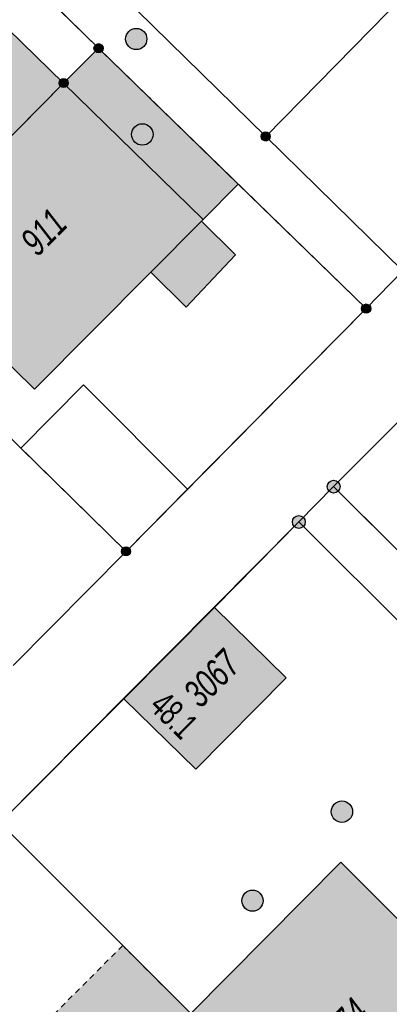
# Model space of a CAD drawing. Header units: metres. Extents: x 2695751 to 2696029, y 1260877 to 1261206.
# Tile 27 of 69: x 2695872 to 2695885, y 1261033 to 1261068. Entities that reach past the tile are written whole.
import ezdxf

# ---------------------------------------------------------------- set-up
doc = ezdxf.new("R2010")
doc.units = ezdxf.units.M
doc.linetypes.add('AUSGEZOGEN', pattern=[0])
doc.linetypes.add('VERDECKT2_S2', pattern=[0.36, 0.2, -0.16])
for name, color, linetype in [('AV_Flächen (EO)', 7, 'AUSGEZOGEN'), ('AV_Gebäudeflächen (BB)', 7, 'AUSGEZOGEN'), ('AV_Gebäudeflächen (EO)', 7, 'AUSGEZOGEN'), ('AV_Haus-Nr.', 7, 'AUSGEZOGEN'), ('AV_Linien (BB)', 7, 'AUSGEZOGEN'), ('AV_Linien (EO)', 7, 'AUSGEZOGEN'), ('AV_Versicherung-Nr.', 7, 'AUSGEZOGEN'), ('Liegenschaftsgrenzen', 7, 'AUSGEZOGEN'), ('PFAV', 255, 'AUSGEZOGEN'), ('PFAW', 255, 'AUSGEZOGEN')]:
    doc.layers.add(name, color=color, linetype=linetype)
doc.styles.add('ARIAL', font='arial.ttf')

msp = doc.modelspace()

# ---------------------------------------------------------------- hatches: boundary and pattern name
at = {"layer": 'AV_Gebäudeflächen (BB)', "true_color": 0xd2d2d2, "transparency": 33554687}
for points in [[(2695867.555, 1261059.515), (2695873.495, 1261065.54), (2695868.573, 1261070.33), (2695862.642, 1261064.299)], [(2695873.495, 1261065.54), (2695867.555, 1261059.515), (2695869.544, 1261057.57), (2695872.469, 1261054.711), (2695876.572, 1261058.845), (2695877.821, 1261057.605), (2695879.575, 1261059.458), (2695878.369, 1261060.655), (2695878.425, 1261060.712)], [(2695875.625, 1261043.758), (2695878.169, 1261041.263), (2695881.36, 1261044.491), (2695878.831, 1261046.989)], [(2695877.99, 1261032.62), (2695884.04, 1261026.6), (2695889.371, 1261031.902), (2695883.299, 1261037.969)]]:
    msp.add_hatch(color=254, dxfattribs=at).paths.add_polyline_path(points)
at = {"layer": 'AV_Gebäudeflächen (EO)', "true_color": 0xebebeb, "transparency": 33554687}
for points in [[(2695873.495, 1261065.54), (2695878.425, 1261060.712), (2695879.667, 1261061.963), (2695874.73, 1261066.77)], [(2695874.424, 1261029.095), (2695877.99, 1261032.62), (2695875.582, 1261035.024), (2695872.042, 1261031.478)]]:
    msp.add_hatch(color=7, dxfattribs=at).paths.add_polyline_path(points)
at = {"layer": 'PFAV', "transparency": 33554687}
for points in [[(2695874.892, 1261066.77), (2695874.889, 1261066.803), (2695874.879, 1261066.834), (2695874.863, 1261066.863), (2695874.842, 1261066.888), (2695874.816, 1261066.908), (2695874.786, 1261066.922), (2695874.755, 1261066.931), (2695874.722, 1261066.932), (2695874.689, 1261066.927), (2695874.658, 1261066.916), (2695874.631, 1261066.899), (2695874.607, 1261066.876), (2695874.588, 1261066.849), (2695874.575, 1261066.819), (2695874.568, 1261066.786), (2695874.568, 1261066.754), (2695874.575, 1261066.721), (2695874.588, 1261066.691), (2695874.607, 1261066.664), (2695874.631, 1261066.641), (2695874.658, 1261066.624), (2695874.689, 1261066.613), (2695874.722, 1261066.608), (2695874.755, 1261066.609), (2695874.786, 1261066.618), (2695874.816, 1261066.632), (2695874.842, 1261066.652), (2695874.863, 1261066.677), (2695874.879, 1261066.706), (2695874.889, 1261066.737)], [(2695873.657, 1261065.54), (2695873.654, 1261065.573), (2695873.644, 1261065.604), (2695873.628, 1261065.633), (2695873.607, 1261065.658), (2695873.581, 1261065.678), (2695873.551, 1261065.692), (2695873.52, 1261065.701), (2695873.487, 1261065.702), (2695873.454, 1261065.697), (2695873.423, 1261065.686), (2695873.396, 1261065.669), (2695873.372, 1261065.646), (2695873.353, 1261065.619), (2695873.34, 1261065.589), (2695873.333, 1261065.556), (2695873.333, 1261065.524), (2695873.34, 1261065.491), (2695873.353, 1261065.461), (2695873.372, 1261065.434), (2695873.396, 1261065.411), (2695873.423, 1261065.394), (2695873.454, 1261065.383), (2695873.487, 1261065.378), (2695873.52, 1261065.379), (2695873.551, 1261065.388), (2695873.581, 1261065.402), (2695873.607, 1261065.422), (2695873.628, 1261065.447), (2695873.644, 1261065.476), (2695873.654, 1261065.507)], [(2695880.802, 1261063.65), (2695880.799, 1261063.683), (2695880.789, 1261063.714), (2695880.773, 1261063.743), (2695880.752, 1261063.768), (2695880.726, 1261063.788), (2695880.696, 1261063.802), (2695880.665, 1261063.811), (2695880.632, 1261063.812), (2695880.599, 1261063.807), (2695880.568, 1261063.796), (2695880.541, 1261063.779), (2695880.517, 1261063.756), (2695880.498, 1261063.729), (2695880.485, 1261063.699), (2695880.478, 1261063.666), (2695880.478, 1261063.634), (2695880.485, 1261063.601), (2695880.498, 1261063.571), (2695880.517, 1261063.544), (2695880.541, 1261063.521), (2695880.568, 1261063.504), (2695880.599, 1261063.493), (2695880.632, 1261063.488), (2695880.665, 1261063.489), (2695880.696, 1261063.498), (2695880.726, 1261063.512), (2695880.752, 1261063.532), (2695880.773, 1261063.557), (2695880.789, 1261063.586), (2695880.799, 1261063.617)], [(2695884.352, 1261057.56), (2695884.349, 1261057.593), (2695884.339, 1261057.624), (2695884.323, 1261057.653), (2695884.302, 1261057.678), (2695884.276, 1261057.698), (2695884.246, 1261057.712), (2695884.215, 1261057.721), (2695884.182, 1261057.722), (2695884.149, 1261057.717), (2695884.118, 1261057.706), (2695884.091, 1261057.689), (2695884.067, 1261057.666), (2695884.048, 1261057.639), (2695884.035, 1261057.609), (2695884.028, 1261057.576), (2695884.028, 1261057.544), (2695884.035, 1261057.511), (2695884.048, 1261057.481), (2695884.067, 1261057.454), (2695884.091, 1261057.431), (2695884.118, 1261057.414), (2695884.149, 1261057.403), (2695884.182, 1261057.398), (2695884.215, 1261057.399), (2695884.246, 1261057.408), (2695884.276, 1261057.422), (2695884.302, 1261057.442), (2695884.323, 1261057.467), (2695884.339, 1261057.496), (2695884.349, 1261057.527)], [(2695883.267, 1261051.26), (2695883.263, 1261051.306), (2695883.249, 1261051.35), (2695883.227, 1261051.39), (2695883.197, 1261051.425), (2695883.16, 1261051.453), (2695883.119, 1261051.473), (2695883.074, 1261051.485), (2695883.028, 1261051.487), (2695882.983, 1261051.48), (2695882.94, 1261051.464), (2695882.901, 1261051.44), (2695882.867, 1261051.408), (2695882.841, 1261051.37), (2695882.823, 1261051.328), (2695882.814, 1261051.283), (2695882.814, 1261051.237), (2695882.823, 1261051.192), (2695882.841, 1261051.15), (2695882.867, 1261051.112), (2695882.901, 1261051.08), (2695882.94, 1261051.056), (2695882.983, 1261051.04), (2695883.028, 1261051.033), (2695883.074, 1261051.035), (2695883.119, 1261051.047), (2695883.16, 1261051.067), (2695883.197, 1261051.095), (2695883.227, 1261051.13), (2695883.249, 1261051.17), (2695883.263, 1261051.214)], [(2695882.037, 1261050.01), (2695882.033, 1261050.056), (2695882.019, 1261050.1), (2695881.997, 1261050.14), (2695881.967, 1261050.175), (2695881.93, 1261050.203), (2695881.889, 1261050.223), (2695881.844, 1261050.235), (2695881.798, 1261050.237), (2695881.753, 1261050.23), (2695881.71, 1261050.214), (2695881.671, 1261050.19), (2695881.637, 1261050.158), (2695881.611, 1261050.12), (2695881.593, 1261050.078), (2695881.584, 1261050.033), (2695881.584, 1261049.987), (2695881.593, 1261049.942), (2695881.611, 1261049.9), (2695881.637, 1261049.862), (2695881.671, 1261049.83), (2695881.71, 1261049.806), (2695881.753, 1261049.79), (2695881.798, 1261049.783), (2695881.844, 1261049.785), (2695881.889, 1261049.797), (2695881.93, 1261049.817), (2695881.967, 1261049.845), (2695881.997, 1261049.88), (2695882.019, 1261049.92), (2695882.033, 1261049.964)], [(2695875.862, 1261048.97), (2695875.859, 1261049.003), (2695875.849, 1261049.034), (2695875.833, 1261049.063), (2695875.812, 1261049.088), (2695875.786, 1261049.108), (2695875.756, 1261049.122), (2695875.725, 1261049.131), (2695875.692, 1261049.132), (2695875.659, 1261049.127), (2695875.628, 1261049.116), (2695875.601, 1261049.099), (2695875.577, 1261049.076), (2695875.558, 1261049.049), (2695875.545, 1261049.019), (2695875.538, 1261048.986), (2695875.538, 1261048.954), (2695875.545, 1261048.921), (2695875.558, 1261048.891), (2695875.577, 1261048.864), (2695875.601, 1261048.841), (2695875.628, 1261048.824), (2695875.659, 1261048.813), (2695875.692, 1261048.808), (2695875.725, 1261048.809), (2695875.756, 1261048.818), (2695875.786, 1261048.832), (2695875.812, 1261048.852), (2695875.833, 1261048.877), (2695875.849, 1261048.906), (2695875.859, 1261048.937)]]:
    msp.add_hatch(color=7, dxfattribs=at).paths.add_polyline_path(points)
at = {"layer": 'PFAW', "transparency": 33554687}
for color, points in [(7, [(2695876.437, 1261067.097), (2695876.429, 1261067.172), (2695876.407, 1261067.245), (2695876.37, 1261067.311), (2695876.32, 1261067.368), (2695876.26, 1261067.415), (2695876.192, 1261067.448), (2695876.119, 1261067.467), (2695876.043, 1261067.471), (2695875.968, 1261067.46), (2695875.897, 1261067.433), (2695875.832, 1261067.393), (2695875.777, 1261067.341), (2695875.734, 1261067.279), (2695875.704, 1261067.209), (2695875.689, 1261067.135), (2695875.689, 1261067.059), (2695875.704, 1261066.984), (2695875.734, 1261066.915), (2695875.777, 1261066.852), (2695875.832, 1261066.8), (2695875.897, 1261066.76), (2695875.968, 1261066.734), (2695876.043, 1261066.722), (2695876.119, 1261066.726), (2695876.192, 1261066.745), (2695876.26, 1261066.778), (2695876.32, 1261066.825), (2695876.37, 1261066.882), (2695876.407, 1261066.949), (2695876.429, 1261067.021)]), (253, [(2695876.656, 1261063.719), (2695876.648, 1261063.795), (2695876.625, 1261063.868), (2695876.588, 1261063.935), (2695876.538, 1261063.994), (2695876.477, 1261064.041), (2695876.408, 1261064.074), (2695876.334, 1261064.094), (2695876.258, 1261064.097), (2695876.182, 1261064.086), (2695876.11, 1261064.059), (2695876.045, 1261064.019), (2695875.989, 1261063.966), (2695875.946, 1261063.903), (2695875.915, 1261063.832), (2695875.9, 1261063.757), (2695875.9, 1261063.681), (2695875.915, 1261063.606), (2695875.946, 1261063.535), (2695875.989, 1261063.472), (2695876.045, 1261063.419), (2695876.11, 1261063.379), (2695876.182, 1261063.352), (2695876.258, 1261063.341), (2695876.334, 1261063.344), (2695876.408, 1261063.364), (2695876.477, 1261063.397), (2695876.538, 1261063.444), (2695876.588, 1261063.503), (2695876.625, 1261063.57), (2695876.648, 1261063.643)]), (253, [(2695883.712, 1261039.76), (2695883.704, 1261039.836), (2695883.681, 1261039.909), (2695883.644, 1261039.976), (2695883.594, 1261040.035), (2695883.533, 1261040.082), (2695883.464, 1261040.115), (2695883.39, 1261040.135), (2695883.314, 1261040.138), (2695883.238, 1261040.127), (2695883.166, 1261040.1), (2695883.101, 1261040.06), (2695883.045, 1261040.007), (2695883.002, 1261039.944), (2695882.971, 1261039.873), (2695882.956, 1261039.798), (2695882.956, 1261039.722), (2695882.971, 1261039.647), (2695883.002, 1261039.576), (2695883.045, 1261039.513), (2695883.101, 1261039.46), (2695883.166, 1261039.42), (2695883.238, 1261039.393), (2695883.314, 1261039.382), (2695883.39, 1261039.385), (2695883.464, 1261039.405), (2695883.533, 1261039.438), (2695883.594, 1261039.485), (2695883.644, 1261039.544), (2695883.681, 1261039.611), (2695883.704, 1261039.684)]), (7, [(2695880.546, 1261036.612), (2695880.538, 1261036.687), (2695880.516, 1261036.76), (2695880.479, 1261036.826), (2695880.429, 1261036.883), (2695880.369, 1261036.93), (2695880.301, 1261036.963), (2695880.228, 1261036.982), (2695880.152, 1261036.986), (2695880.077, 1261036.975), (2695880.006, 1261036.948), (2695879.941, 1261036.908), (2695879.886, 1261036.856), (2695879.843, 1261036.794), (2695879.813, 1261036.724), (2695879.798, 1261036.65), (2695879.798, 1261036.574), (2695879.813, 1261036.499), (2695879.843, 1261036.43), (2695879.886, 1261036.367), (2695879.941, 1261036.315), (2695880.006, 1261036.275), (2695880.077, 1261036.249), (2695880.152, 1261036.237), (2695880.228, 1261036.241), (2695880.301, 1261036.26), (2695880.369, 1261036.293), (2695880.429, 1261036.34), (2695880.479, 1261036.397), (2695880.516, 1261036.464), (2695880.538, 1261036.536)])]:
    msp.add_hatch(color=color, dxfattribs=at).paths.add_polyline_path(points)

# ---------------------------------------------------------------- linework, layer by layer
at = {"layer": 'AV_Flächen (EO)', "color": 7, "linetype": 'AUSGEZOGEN', "transparency": 33554687}
msp.add_line((2695874.73, 1261066.77), (2695873.495, 1261065.54), dxfattribs=at)
at = {"layer": 'AV_Flächen (EO)', "color": 7, "linetype": 'VERDECKT2_S2', "transparency": 33554687}
msp.add_line((2695879.667, 1261061.963), (2695874.73, 1261066.77), dxfattribs=at)
at = {"layer": 'AV_Flächen (EO)', "color": 7, "linetype": 'AUSGEZOGEN', "transparency": 33554687}
msp.add_lwpolyline([(2695873.495, 1261065.54), (2695878.425, 1261060.712), (2695879.667, 1261061.963)], dxfattribs=at)
at = {"layer": 'AV_Flächen (EO)', "color": 7, "linetype": 'VERDECKT2_S2', "transparency": 33554687}
msp.add_lwpolyline([(2695877.99, 1261032.62), (2695875.582, 1261035.024), (2695872.042, 1261031.478), (2695874.424, 1261029.095)], dxfattribs=at)
at = {"layer": 'AV_Linien (BB)', "color": 7, "linetype": 'AUSGEZOGEN', "transparency": 33554687}
for p, q in [((2695873.495, 1261065.54), (2695867.555, 1261059.515)), ((2695883.04, 1261051.26), (2695893.328, 1261061.597)), ((2695877.871, 1261051.167), (2695884.19, 1261057.56)), ((2695875.7, 1261048.97), (2695877.871, 1261051.167)), ((2695885.183, 1261049.125), (2695883.04, 1261051.26)), ((2695878.831, 1261046.989), (2695881.81, 1261050.01)), ((2695892.87, 1261038.96), (2695881.81, 1261050.01)), ((2695871.71, 1261044.93), (2695875.7, 1261048.97)), ((2695875.625, 1261043.758), (2695878.831, 1261046.989)), ((2695878.169, 1261041.263), (2695875.625, 1261043.758))]:
    msp.add_line(p, q, dxfattribs=at)
for points in [[(2695885.49, 1261058.89), (2695880.64, 1261063.65), (2695876.1, 1261068.1), (2695871.52, 1261072.52), (2695866.61, 1261077.33)], [(2695884.19, 1261057.56), (2695879.667, 1261061.963), (2695874.73, 1261066.77), (2695865.3, 1261076.01)], [(2695867.555, 1261059.515), (2695862.642, 1261064.299), (2695868.573, 1261070.33), (2695873.495, 1261065.54)], [(2695873.495, 1261065.54), (2695878.425, 1261060.712), (2695878.369, 1261060.655), (2695879.575, 1261059.458), (2695877.821, 1261057.605), (2695876.572, 1261058.845), (2695872.469, 1261054.711), (2695869.544, 1261057.57), (2695867.555, 1261059.515)], [(2695877.871, 1261051.167), (2695874.2, 1261054.859), (2695871.978, 1261052.623), (2695875.7, 1261048.97)], [(2695878.831, 1261046.989), (2695881.36, 1261044.491), (2695878.169, 1261041.263)], [(2695863.869, 1261031.876), (2695871.24, 1261039.36), (2695875.625, 1261043.758)], [(2695877.99, 1261032.62), (2695883.299, 1261037.969), (2695889.371, 1261031.902)]]:
    msp.add_lwpolyline(points, dxfattribs=at)
at = {"layer": 'AV_Linien (EO)', "color": 7, "linetype": 'AUSGEZOGEN', "transparency": 33554687}
msp.add_line((2695876.572, 1261058.845), (2695878.369, 1261060.655), dxfattribs=at)
at = {"layer": 'Liegenschaftsgrenzen', "color": 7, "linetype": 'AUSGEZOGEN', "transparency": 33554687}
for p, q in [((2695865.3, 1261076.01), (2695874.73, 1261066.77)), ((2695880.64, 1261063.65), (2695876.1, 1261068.1)), ((2695874.73, 1261066.77), (2695884.19, 1261057.56)), ((2695880.64, 1261063.65), (2695885.49, 1261058.89)), ((2695893.62, 1261061.89), (2695883.04, 1261051.26)), ((2695884.19, 1261057.56), (2695885.49, 1261058.89)), ((2695884.19, 1261057.56), (2695875.7, 1261048.97)), ((2695875.7, 1261048.97), (2695870.8, 1261053.78)), ((2695883.04, 1261051.26), (2695881.81, 1261050.01)), ((2695894.11, 1261040.23), (2695883.04, 1261051.26)), ((2695881.81, 1261050.01), (2695871.24, 1261039.36)), ((2695881.81, 1261050.01), (2695892.87, 1261038.96)), ((2695871.71, 1261044.93), (2695875.7, 1261048.97))]:
    msp.add_line(p, q, dxfattribs=at)
for points in [[(2695894.73, 1261077.86), (2695891.55, 1261074.66), (2695885.58, 1261068.695), (2695880.64, 1261063.65)], [(2695866.25, 1261058.21), (2695867.555, 1261059.515), (2695873.495, 1261065.54), (2695874.73, 1261066.77)], [(2695884.04, 1261026.6), (2695877.99, 1261032.62), (2695871.24, 1261039.36)]]:
    msp.add_lwpolyline(points, dxfattribs=at)
at = {"layer": 'PFAV', "color": 7, "transparency": 33554687}
for centre, radius in [((2695874.73, 1261066.77), 0.162), ((2695873.495, 1261065.54), 0.162), ((2695880.64, 1261063.65), 0.162), ((2695884.19, 1261057.56), 0.162), ((2695883.04, 1261051.26), 0.227), ((2695881.81, 1261050.01), 0.227), ((2695875.7, 1261048.97), 0.162)]:
    msp.add_circle(centre, radius, dxfattribs=at)
at = {"layer": 'PFAW', "transparency": 33554687}
for centre, radius in [((2695876.062, 1261067.097), 0.375), ((2695876.277, 1261063.719), 0.379), ((2695883.333, 1261039.76), 0.379), ((2695880.171, 1261036.612), 0.375)]:
    msp.add_circle(centre, radius, dxfattribs=at)

# ---------------------------------------------------------------- texts
at = {"layer": 'AV_Haus-Nr.', "color": 7, "transparency": 33554687, "insert": (2695877.06, 1261042.839), "char_height": 0.92968, "width": 2.03566, "attachment_point": 8, "rotation": 315.5571, "style": 'ARIAL'}
msp.add_mtext('\\W0.66;48.1', dxfattribs=at)
at = {"layer": 'AV_Versicherung-Nr.', "color": 7, "transparency": 33554687, "char_height": 0.96842, "attachment_point": 5, "style": 'ARIAL'}
for s, insert, width, rotation in [('\\A1;{\\fArial|i1|b0;\\H0.968418;\\W0.700000;\\C7;911}\\P', (2695872.791, 1261060.266), 1.91204, 45.216), ('\\A1;{\\fArial|i1|b0;\\H0.968418;\\W0.700000;\\C7;3067}\\P', (2695878.733, 1261044.471), 2.46457, 45.3303), ('\\A1;{\\fArial|i1|b0;\\H0.968418;\\W0.700000;\\C7;974}\\P', (2695883.471, 1261032.33), 1.93301, 44.8443)]:
    msp.add_mtext(s, dxfattribs=dict(at, insert=insert, width=width, rotation=rotation))

doc.saveas('drawing.dxf')
